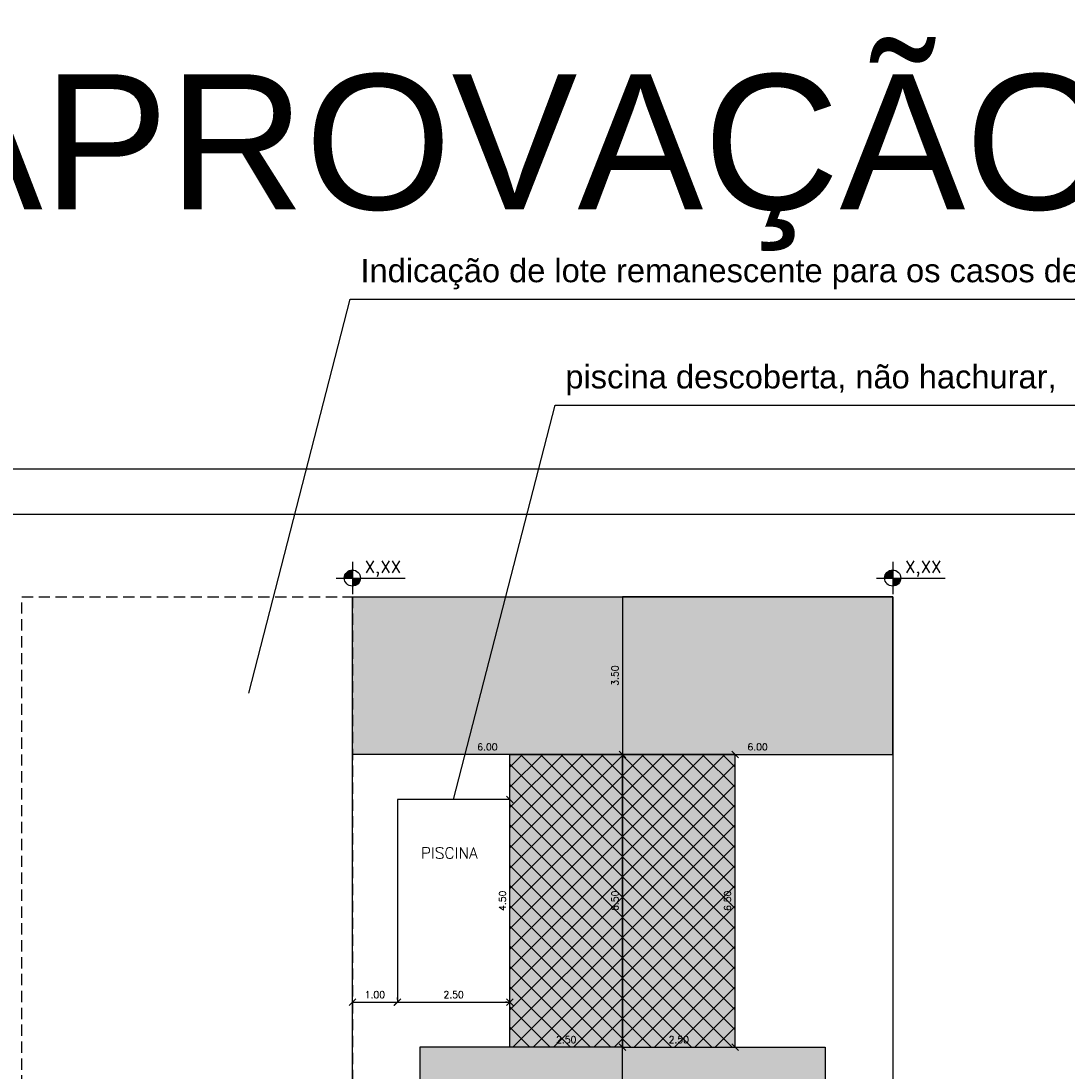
# Model space of a CAD drawing. Header units: millimetres. Extents: x -111 to 66, y -121 to 191.
# Tile 42 of 43: x -32 to -9, y 165 to 188. Entities that reach past the tile are written whole.
import ezdxf
from ezdxf.enums import TextEntityAlignment as Align

# ---------------------------------------------------------------- set-up
doc = ezdxf.new("R2010")
doc.units = ezdxf.units.MM
doc.linetypes.add('DASHED2', pattern=[0.375, 0.25, -0.125])
for name, color, linetype in [('1', 1, 'Continuous'), ('2', 2, 'Continuous'), ('Cotas', 1, 'Continuous'), ('Hachura', 151, 'Continuous'), ('HATCH', 2, 'Continuous'), ('Parede cortada', 5, 'Continuous'), ('Terreno', 6, 'Continuous'), ('Texto', 1, 'Continuous')]:
    doc.layers.add(name, color=color, linetype=linetype)
doc.styles.add('Arial', font='arial.ttf')
doc.styles.add('ROMANS', font='romans')
doc.dimstyles.new('INTERNA', dxfattribs={"dimtxt": 0.15, "dimasz": 0.15, "dimexe": 0.1, "dimexo": 0.06, "dimgap": 0.09, "dimtad": 1, "dimzin": 0, "dimdsep": 46, "dimtxsty": 'ROMANS', "dimblk1": 'OBLIQUE', "dimblk2": 'OBLIQUE', "dimsah": 1, "dimcen": 0.09, "dimse1": 1, "dimsd1": 1, "dimclrd": 256, "dimclre": 256, "dimadec": 0, "dimazin": 0, "dimtfac": 0.666667, "dimtofl": 0, "dimtmove": 2, "dimatfit": 3, "dimldrblk": 'OBLIQUE', "dimfxl": 1, "dimtolj": 1, "dimtzin": 0, "dimarcsym": 0})

# ---------------------------------------------------------------- blocks, each defined once
blk = doc.blocks.new('ELTARGET')
for p, q in [((0, 0.119), (0, -0.119)), ((-0.119, 0), (0.119, 0))]:
    blk.add_line(p, q)
at = {"const_width": 0.0198}
for points in [[(0, 0.0496, 0.414214), (-0.0496, 0, 0.414214)], [(0, -0.0496, 0.414214), (0.0496, 0, 0.414214)]]:
    blk.add_lwpolyline(points, format="xyb", dxfattribs=at)
blk.add_circle((0, 0), 0.0595)
for points in [[(-0.0398, 0), (0, 0), (-0.0397, 0.005), (-0.0001, 0.0395)], [(-0.0395, 0.005), (-0.0002, 0.0393), (-0.0395, 0.0083), (-0.0052, 0.0399)], [(-0.0395, 0.0083), (-0.0052, 0.0399), (-0.0375, 0.0141), (-0.0101, 0.0388)], [(-0.0375, 0.0141), (-0.0101, 0.0388), (-0.0335, 0.0217), (-0.0177, 0.0359)], [(-0.0335, 0.0217), (-0.0177, 0.0359), (-0.0272, 0.0297), (-0.0196, 0.035)], [(0.0398, 0), (0, 0), (0.0397, -0.005), (0.0001, -0.0395)], [(0.0395, -0.005), (0.0002, -0.0393), (0.0395, -0.0083), (0.0052, -0.0399)], [(0.0395, -0.0083), (0.0052, -0.0399), (0.0375, -0.0141), (0.0101, -0.0388)], [(0.0375, -0.0141), (0.0101, -0.0388), (0.0335, -0.0217), (0.0177, -0.0359)], [(0.0335, -0.0217), (0.0177, -0.0359), (0.0272, -0.0297), (0.0196, -0.035)]]:
    blk.add_solid(points)
blk = doc.blocks.new('*D48')
at = {"layer": 'Defpoints', "color": 0}
for p in [(-25.212, 175.501), (-24.816, 175.501), (-25.212, 145.501)]:
    blk.add_point(p, dxfattribs=at)
at = {"layer": 'Cotas', "color": 0, "insert": (-24.792, 163.001), "char_height": 0.15, "attachment_point": 5, "rotation": 90, "style": 'ROMANS'}
blk.add_mtext('\\A1;30.00', dxfattribs=at)
blk = doc.blocks.new('_OBLIQUE')
at = {"color": 0, "linetype": 'ByBlock'}
blk.add_line((-0.5, -0.5), (0.5, 0.5), dxfattribs=at)
blk = doc.blocks.new('*D54')
at = {"layer": 'Cotas', "lineweight": -2}
for p, q in [((-18.693, 171.586), (-18.733, 171.586)), ((-18.633, 165.086), (-18.633, 171.586)), ((-18.693, 165.086), (-18.733, 165.086))]:
    blk.add_line(p, q, dxfattribs=at)
at = {"layer": 'Defpoints', "color": 0}
for p in [(-18.633, 171.586), (-18.633, 171.586), (-18.633, 165.086)]:
    blk.add_point(p, dxfattribs=at)
at = {"layer": 'Cotas', "lineweight": -2, "xscale": 0.15, "yscale": 0.15, "zscale": 0.15}
for p, rotation in [((-18.633, 171.586), 90), ((-18.633, 165.086), 270)]:
    blk.add_blockref('_OBLIQUE', p, dxfattribs=dict(at, rotation=rotation))
at = {"layer": 'Cotas', "color": 1, "insert": (-18.799, 168.336), "char_height": 0.15, "attachment_point": 5, "rotation": 90, "style": 'ROMANS'}
blk.add_mtext('\\A1;6.50', dxfattribs=at)
blk = doc.blocks.new('*D60')
at = {"layer": 'Defpoints', "color": 0}
for p in [(-21.133, 165.086), (-18.633, 165.086), (-18.633, 165.086)]:
    blk.add_point(p, dxfattribs=at)
at = {"layer": 'Cotas', "color": 0, "insert": (-19.883, 165.252), "char_height": 0.15, "attachment_point": 5, "style": 'ROMANS'}
blk.add_mtext('\\A1;2.50', dxfattribs=at)
blk = doc.blocks.new('*D61')
at = {"layer": 'Defpoints', "color": 0}
for p in [(-24.633, 171.586), (-18.633, 171.586), (-18.633, 171.586)]:
    blk.add_point(p, dxfattribs=at)
at = {"layer": 'Cotas', "color": 0, "insert": (-21.633, 171.752), "char_height": 0.15, "attachment_point": 5, "style": 'ROMANS'}
blk.add_mtext('\\A1;6.00', dxfattribs=at)
blk = doc.blocks.new('*D62')
at = {"layer": 'Defpoints', "color": 0}
for p in [(-18.633, 175.086), (-18.633, 175.086), (-18.633, 171.586)]:
    blk.add_point(p, dxfattribs=at)
at = {"layer": 'Cotas', "color": 0, "insert": (-18.799, 173.336), "char_height": 0.15, "attachment_point": 5, "rotation": 90, "style": 'ROMANS'}
blk.add_mtext('\\A1;3.50', dxfattribs=at)
blk = doc.blocks.new('*D63')
at = {"layer": 'Defpoints', "color": 0}
for p in [(-14.133, 165.086), (-14.133, 165.086), (-14.133, 150.086)]:
    blk.add_point(p, dxfattribs=at)
at = {"layer": 'Cotas', "color": 0, "insert": (-14.299, 157.586), "char_height": 0.15, "attachment_point": 5, "rotation": 90, "style": 'ROMANS'}
blk.add_mtext('\\A1;15.00', dxfattribs=at)
blk = doc.blocks.new('*D64')
at = {"layer": 'Cotas', "lineweight": -2}
for p, q in [((-16.133, 165.086), (-16.133, 171.586)), ((-16.073, 171.586), (-16.033, 171.586)), ((-16.073, 165.086), (-16.033, 165.086))]:
    blk.add_line(p, q, dxfattribs=at)
at = {"layer": 'Defpoints', "color": 0}
for p in [(-16.133, 171.586), (-16.133, 171.586), (-16.133, 165.086)]:
    blk.add_point(p, dxfattribs=at)
at = {"layer": 'Cotas', "lineweight": -2, "xscale": 0.15, "yscale": 0.15, "zscale": 0.15}
for p, rotation in [((-16.133, 171.586), 90), ((-16.133, 165.086), 270)]:
    blk.add_blockref('_OBLIQUE', p, dxfattribs=dict(at, rotation=rotation))
at = {"layer": 'Cotas', "color": 1, "insert": (-16.299, 168.336), "char_height": 0.15, "attachment_point": 5, "rotation": 90, "style": 'ROMANS'}
blk.add_mtext('\\A1;6.50', dxfattribs=at)
blk = doc.blocks.new('*D66')
at = {"layer": 'Defpoints', "color": 0}
for p in [(-18.633, 165.086), (-18.633, 165.086), (-16.133, 165.086)]:
    blk.add_point(p, dxfattribs=at)
at = {"layer": 'Cotas', "color": 0, "insert": (-17.383, 165.252), "char_height": 0.15, "attachment_point": 5, "style": 'ROMANS'}
blk.add_mtext('\\A1;2.50', dxfattribs=at)
blk = doc.blocks.new('*D67')
at = {"layer": 'Defpoints', "color": 0}
for p in [(-18.633, 171.586), (-18.633, 171.586), (-12.633, 171.586)]:
    blk.add_point(p, dxfattribs=at)
at = {"layer": 'Cotas', "color": 0, "insert": (-15.633, 171.752), "char_height": 0.15, "attachment_point": 5, "style": 'ROMANS'}
blk.add_mtext('\\A1;6.00', dxfattribs=at)
blk = doc.blocks.new('*D72')
at = {"layer": 'Defpoints', "color": 0}
for p in [(-23.133, 165.086), (-23.133, 165.086), (-23.133, 150.086)]:
    blk.add_point(p, dxfattribs=at)
at = {"layer": 'Cotas', "color": 0, "insert": (-23.299, 157.586), "char_height": 0.15, "attachment_point": 5, "rotation": 90, "style": 'ROMANS'}
blk.add_mtext('\\A1;15.00', dxfattribs=at)
blk = doc.blocks.new('*D73')
at = {"layer": 'Cotas', "lineweight": -2}
for p, q in [((-24.632, 166.146), (-24.632, 166.186)), ((-24.632, 166.086), (-23.633, 166.086)), ((-23.633, 166.146), (-23.633, 166.186))]:
    blk.add_line(p, q, dxfattribs=at)
at = {"layer": 'Defpoints', "color": 0}
for p in [(-24.632, 166.086), (-23.633, 166.086), (-23.633, 166.086)]:
    blk.add_point(p, dxfattribs=at)
at = {"layer": 'Cotas', "lineweight": -2, "xscale": 0.15, "yscale": 0.15, "zscale": 0.15, "rotation": 180}
blk.add_blockref('_OBLIQUE', (-24.632, 166.086), dxfattribs=at)
at = {"layer": 'Cotas', "lineweight": -2, "xscale": 0.15, "yscale": 0.15, "zscale": 0.15}
blk.add_blockref('_OBLIQUE', (-23.633, 166.086), dxfattribs=at)
at = {"layer": 'Cotas', "color": 0, "insert": (-24.133, 166.252), "char_height": 0.15, "attachment_point": 5, "style": 'ROMANS'}
blk.add_mtext('\\A1;1.00', dxfattribs=at)
blk = doc.blocks.new('*D74')
at = {"layer": 'Cotas', "lineweight": -2}
for p, q in [((-21.193, 170.586), (-21.233, 170.586)), ((-21.133, 166.086), (-21.133, 170.586)), ((-21.193, 166.086), (-21.233, 166.086))]:
    blk.add_line(p, q, dxfattribs=at)
at = {"layer": 'Defpoints', "color": 0}
for p in [(-21.133, 170.586), (-21.133, 170.586), (-21.133, 166.086)]:
    blk.add_point(p, dxfattribs=at)
at = {"layer": 'Cotas', "lineweight": -2, "xscale": 0.15, "yscale": 0.15, "zscale": 0.15}
for p, rotation in [((-21.133, 170.586), 90), ((-21.133, 166.086), 270)]:
    blk.add_blockref('_OBLIQUE', p, dxfattribs=dict(at, rotation=rotation))
at = {"layer": 'Cotas', "color": 1, "insert": (-21.299, 168.336), "char_height": 0.15, "attachment_point": 5, "rotation": 90, "style": 'ROMANS'}
blk.add_mtext('\\A1;4.50', dxfattribs=at)
blk = doc.blocks.new('*D75')
at = {"layer": 'Cotas', "lineweight": -2}
for p, q in [((-23.632, 166.146), (-23.632, 166.186)), ((-23.632, 166.086), (-21.133, 166.086)), ((-21.133, 166.146), (-21.133, 166.186))]:
    blk.add_line(p, q, dxfattribs=at)
at = {"layer": 'Defpoints', "color": 0}
for p in [(-23.632, 166.086), (-21.133, 166.086), (-21.133, 166.086)]:
    blk.add_point(p, dxfattribs=at)
at = {"layer": 'Cotas', "lineweight": -2, "xscale": 0.15, "yscale": 0.15, "zscale": 0.15, "rotation": 180}
blk.add_blockref('_OBLIQUE', (-23.632, 166.086), dxfattribs=at)
at = {"layer": 'Cotas', "lineweight": -2, "xscale": 0.15, "yscale": 0.15, "zscale": 0.15}
blk.add_blockref('_OBLIQUE', (-21.133, 166.086), dxfattribs=at)
at = {"layer": 'Cotas', "color": 0, "insert": (-22.383, 166.252), "char_height": 0.15, "attachment_point": 5, "style": 'ROMANS'}
blk.add_mtext('\\A1;2.50', dxfattribs=at)

msp = doc.modelspace()

# ---------------------------------------------------------------- hatches: boundary and pattern name
at = {"layer": 'Hachura'}
h = msp.add_hatch(dxfattribs=at)
h.set_pattern_fill('NET', color=1, scale=0.1, angle=315)
h.set_pattern_definition([(315, (-144.80446, 351.6151), (0.2245064, 0.2245064), []), (45, (-144.80446, 351.6151), (-0.2245064, 0.2245064), [])])
h.paths.add_polyline_path([(-18.6329, 171.5864), (-18.6329, 165.0864), (-21.1329, 165.0864), (-21.1329, 171.5864)])
h = msp.add_hatch(dxfattribs=at)
h.set_pattern_fill('NET', color=1, scale=0.1, angle=225)
h.set_pattern_definition([(225, (107.5387, 351.6151), (-0.2245064, 0.2245064), []), (135, (107.5387, 351.6151), (0.2245064, 0.2245064), [])])
h.paths.add_polyline_path([(-18.6329, 171.5864), (-18.6329, 165.0864), (-16.1329, 165.0864), (-16.1329, 171.5864)])
at = {"layer": 'HATCH'}
h = msp.add_hatch(color=151, dxfattribs=at)
h.dxf.hatch_style = 1
h.paths.add_polyline_path([(-24.6329, 175.0864), (-18.6329, 175.0864), (-18.6329, 171.5864), (-21.1329, 171.5864), (-24.6329, 171.5864)])
h = msp.add_hatch(color=254, dxfattribs=at)
h.dxf.hatch_style = 1
h.paths.add_polyline_path([(-12.6329, 175.0864), (-18.6329, 175.0864), (-18.6329, 171.5864), (-16.1329, 171.5864), (-12.6329, 171.5864)])
h = msp.add_hatch(color=142, dxfattribs=at)
h.dxf.hatch_style = 1
h.paths.add_polyline_path([(-18.6329, 165.0864), (-18.6329, 171.5864), (-21.1329, 171.5864), (-21.1329, 165.0864)])
h = msp.add_hatch(color=252, dxfattribs=at)
h.dxf.hatch_style = 1
h.paths.add_polyline_path([(-18.6329, 171.5864), (-18.6329, 165.0864), (-16.1329, 165.0864), (-16.1329, 171.5864)])
h = msp.add_hatch(color=142, dxfattribs=at)
h.dxf.hatch_style = 1
h.paths.add_polyline_path([(-23.1329, 165.0864), (-18.6329, 165.0864), (-18.6329, 150.0864), (-23.1329, 150.0864)])
h = msp.add_hatch(color=252, dxfattribs=at)
h.dxf.hatch_style = 1
h.paths.add_polyline_path([(-18.6329, 165.0864), (-14.1329, 165.0864), (-14.1329, 150.0864), (-18.6329, 150.0864)])

# ---------------------------------------------------------------- linework, layer by layer
at = {"color": 1}
msp.add_lwpolyline([(-66.1871, 118.5184), (17.9129, 118.5184), (17.9129, 177.9184), (-66.1871, 177.9184)], close=True, dxfattribs=at)
at = {"color": 5}
msp.add_lwpolyline([(-3.0871, 119.5184), (-64.1871, 119.5184), (-64.1871, 176.9184), (16.9129, 176.9184), (16.9129, 148.2184)], dxfattribs=at)
at = {"layer": '1'}
for points in [[(-24.4543, 175.5013), (-23.4636, 175.5013)], [(-12.4543, 175.5013), (-11.4636, 175.5013)]]:
    msp.add_lwpolyline(points, dxfattribs=at)
at = {"layer": '2'}
msp.add_line((-18.6329, 171.5864), (-18.6329, 165.0864), dxfattribs=at)
msp.add_line((-18.6329, 171.5864), (-18.6329, 165.0864), dxfattribs=at)
at = {"layer": 'Cotas'}
for p, q in [((-26.9334, 172.9439), (-24.6786, 181.6949)), ((-24.6786, 181.6949), (2.0079, 181.6949)), ((-22.3829, 170.5864), (-20.128, 179.3373)), ((-20.128, 179.3373), (1.3882, 179.3373))]:
    msp.add_line(p, q, dxfattribs=at)
at = {"layer": 'Parede cortada'}
for points in [[(-18.6329, 171.5864), (-24.6329, 171.5864), (-24.6329, 175.0864), (-18.6329, 175.0864)], [(-18.6329, 171.5864), (-12.6329, 171.5864), (-12.6329, 175.0864), (-18.6329, 175.0864)], [(-18.6329, 165.0864), (-21.1329, 165.0864), (-21.1329, 171.5864), (-18.6329, 171.5864)], [(-18.6329, 165.0864), (-16.1329, 165.0864), (-16.1329, 171.5864), (-18.6329, 171.5864)], [(-18.6329, 165.0864), (-23.1329, 165.0864), (-23.1329, 150.0864), (-18.6329, 150.0864)], [(-18.6329, 165.0864), (-14.1329, 165.0864), (-14.1329, 150.0864), (-18.6329, 150.0864)]]:
    msp.add_lwpolyline(points, close=True, dxfattribs=at)
at = {"layer": 'Parede cortada', "color": 2}
msp.add_lwpolyline([(-23.6329, 166.0864), (-21.1329, 166.0864), (-21.1329, 170.5864), (-23.6329, 170.5864)], close=True, dxfattribs=at)
at = {"layer": 'Terreno', "color": 1, "linetype": 'DASHED2'}
msp.add_lwpolyline([(-31.973, 145.0864), (-31.973, 175.0864), (-24.6329, 175.0864), (-24.6329, 145.0864)], close=True, dxfattribs=at)
at = {"layer": 'Terreno'}
msp.add_lwpolyline([(-24.6329, 145.0864), (-24.6329, 175.0864), (-12.6329, 175.0864), (-12.6329, 145.0864)], close=True, dxfattribs=at)

# ---------------------------------------------------------------- block references
at = {"layer": '1', "xscale": 3, "yscale": 3, "zscale": 3}
for p in [(-24.6329, 175.5013), (-12.6329, 175.5013)]:
    msp.add_blockref('ELTARGET', p, dxfattribs=at)

# ---------------------------------------------------------------- texts
at = {"layer": '1', "style": 'ROMANS'}
for p in [(-24.362, 175.6145), (-12.362, 175.6145)]:
    msp.add_text('X,XX', height=0.27, dxfattribs=at).set_placement(p)
at = {"layer": '2', "style": 'Arial'}
msp.add_text('MODELO PARA APROVAÇÃO', height=3, dxfattribs=at).set_placement((-36.9821, 185.1375), align=Align.MIDDLE)
at = {"layer": 'Texto', "style": 'ROMANS'}
msp.add_text('PISCINA', height=0.25, dxfattribs=at).set_placement((-23.1122, 169.2723))
at = {"layer": 'Texto', "color": 2, "char_height": 0.5184, "attachment_point": 1, "style": 'Arial'}
for s, insert in [('\\pxqj;Indicação de lote remanescente para os casos de desdobros e desmembramentos', (-24.4527, 182.5879)), ('\\pxqj;piscina descoberta, não hachurar,  não indicar no quadro de áreas', (-19.9022, 180.2304))]:
    msp.add_mtext_dynamic_manual_height_columns(s, width=32.41221, gutter_width=15, heights=[5.0094], dxfattribs=dict(at, insert=insert))

# ---------------------------------------------------------------- dimensions: what is measured, and where the dimension line sits
at = {"layer": 'Cotas'}
dim = msp.add_linear_dim(base=(-24.8163, 175.5013), p1=(-25.2122, 145.5013), p2=(-25.2122, 175.5013), angle=90, dimstyle='INTERNA', override={"dimscale": 1, "dimse2": 1, "dimsd2": 1}, dxfattribs=at)
dim.commit()
dim.dimension.update_dxf_attribs({"geometry": '*D48', "text_midpoint": (-24.7919, 163.0013), "dimtype": 160})
for base, p1, p2, angle, override, picture, middle in [((-18.6329, 175.0864), (-18.6329, 171.5864), (-18.6329, 175.0864), 90, {"dimscale": 1, "dimlfac": 1, "dimtxsty": 'ROMANS', "dimse2": 1, "dimsd2": 1, "dimtolj": 1}, '*D62', (-18.7988, 173.3364)), ((-18.6329, 171.5864), (-12.6329, 171.5864), (-18.6329, 171.5864), 180, {"dimscale": 1, "dimlfac": 1, "dimtxsty": 'ROMANS', "dimse2": 1, "dimsd2": 1, "dimtolj": 1}, '*D67', (-15.6329, 171.7524)), ((-18.6329, 171.5864), (-18.6329, 165.0864), (-18.6329, 171.5864), 90, {"dimscale": 1, "dimlfac": 1, "dimtxsty": 'ROMANS', "dimse1": 0, "dimsd1": 0, "dimclrt": 1, "dimtolj": 1}, '*D54', (-18.7988, 168.3364)), ((-16.1329, 171.5864), (-16.1329, 165.0864), (-16.1329, 171.5864), 90, {"dimscale": 1, "dimlfac": 1, "dimtxsty": 'ROMANS', "dimse1": 0, "dimsd1": 0, "dimclrt": 1, "dimtolj": 1}, '*D64', (-16.2988, 168.3364)), ((-21.1329, 170.5864), (-21.1329, 166.0864), (-21.1329, 170.5864), 90, {"dimscale": 1, "dimlfac": 1, "dimtxsty": 'ROMANS', "dimse1": 0, "dimsd1": 0, "dimclrt": 1, "dimtolj": 1}, '*D74', (-21.2988, 168.3364)), ((-18.6329, 165.0864), (-16.1329, 165.0864), (-18.6329, 165.0864), 180, {"dimscale": 1, "dimlfac": 1, "dimtxsty": 'ROMANS', "dimse2": 1, "dimsd2": 1, "dimtolj": 1}, '*D66', (-17.3829, 165.2524)), ((-23.1328, 165.0864), (-23.1329, 150.0864), (-23.1329, 165.0864), 90, {"dimscale": 1, "dimse2": 1, "dimsd2": 1}, '*D72', (-23.2988, 157.5864)), ((-14.1328, 165.0864), (-14.1329, 150.0864), (-14.1329, 165.0864), 90, {"dimscale": 1, "dimse2": 1, "dimsd2": 1}, '*D63', (-14.2988, 157.5864))]:
    dim = msp.add_linear_dim(base=base, p1=p1, p2=p2, angle=angle, dimstyle='INTERNA', override=override, dxfattribs=at)
    dim.commit()
    dim.dimension.update_dxf_attribs({"geometry": picture, "text_midpoint": middle})
for base, p1, p2, override, picture, middle in [((-18.6329, 171.5864), (-24.6329, 171.5864), (-18.6329, 171.5864), {"dimscale": 1, "dimlfac": 1, "dimtxsty": 'ROMANS', "dimse2": 1, "dimsd2": 1, "dimtolj": 1}, '*D61', (-21.6329, 171.7524)), ((-23.6329, 166.0864), (-24.6324, 166.0864), (-23.6329, 166.0864), {"dimscale": 1, "dimse1": 0, "dimsd1": 0}, '*D73', (-24.1326, 166.2524)), ((-21.1329, 166.0864), (-23.6324, 166.0864), (-21.1329, 166.0864), {"dimscale": 1, "dimse1": 0, "dimsd1": 0}, '*D75', (-22.3826, 166.2524)), ((-18.6329, 165.0864), (-21.1329, 165.0864), (-18.6329, 165.0864), {"dimscale": 1, "dimlfac": 1, "dimtxsty": 'ROMANS', "dimse2": 1, "dimsd2": 1, "dimtolj": 1}, '*D60', (-19.8829, 165.2524))]:
    dim = msp.add_linear_dim(base=base, p1=p1, p2=p2, dimstyle='INTERNA', override=override, dxfattribs=at)
    dim.commit()
    dim.dimension.update_dxf_attribs({"geometry": picture, "text_midpoint": middle})

doc.saveas('drawing.dxf')
